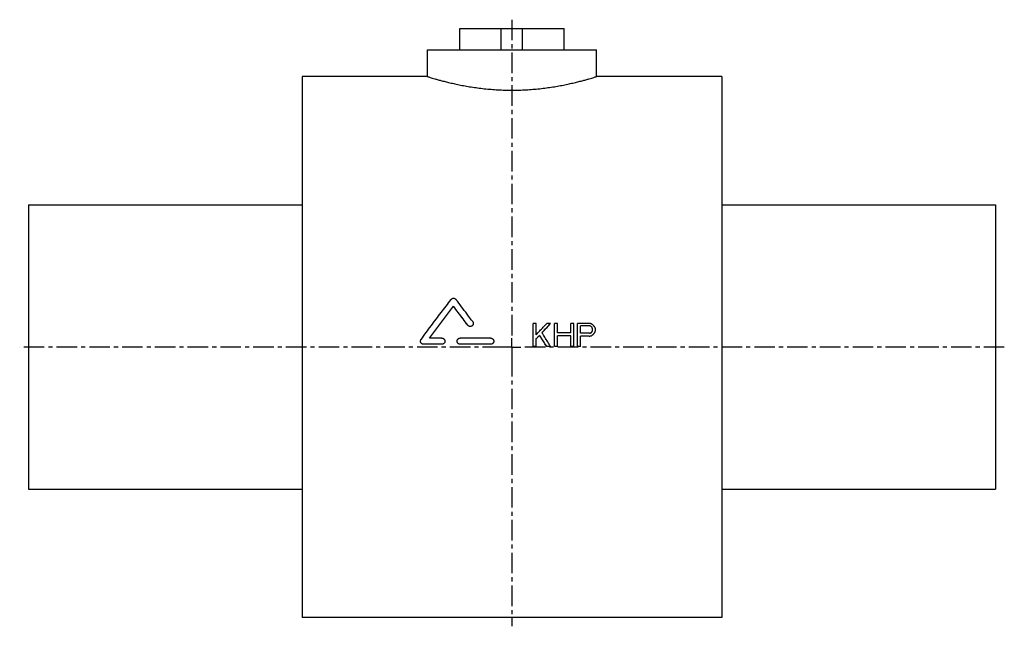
# Model space of a CAD drawing. Header units: millimetres. Extents: x 1 to 555, y 73 to 414.
import ezdxf

# ---------------------------------------------------------------- set-up
doc = ezdxf.new("R2010")
doc.units = ezdxf.units.MM
doc.header["$LTSCALE"] = 30.734
doc.linetypes.add('CENTER', pattern=[0.6, 0.375, -0.075, 0.075, -0.075])
doc.layers.get('0').update_dxf_attribs({"linetype": 'CONTINUOUS'})
doc.layers.add('DEFAULT_1', color=7, linetype='CENTER')

msp = doc.modelspace()

# ---------------------------------------------------------------- linework, layer by layer
at = {"color": 7, "linetype": 'CONTINUOUS'}
for p, q in [((249.01, 396.58), (249.01, 408.58)), ((249.01, 408.58), (307.72, 408.58)), ((272.36, 396.58), (272.36, 408.58)), ((284.36, 396.58), (284.36, 408.58)), ((307.72, 396.58), (307.72, 408.58)), ((230.86, 381.58), (230.86, 396.58)), ((230.86, 396.58), (325.86, 396.58)), ((325.86, 381.58), (325.86, 396.58)), ((160.36, 381.58), (160.36, 77.58)), ((230.86, 381.58), (160.36, 381.58)), ((396.36, 381.58), (325.86, 381.58)), ((396.36, 381.58), (396.36, 77.58)), ((6.36, 309.58), (6.36, 149.58)), ((6.36, 309.58), (160.36, 309.58)), ((396.36, 309.58), (550.36, 309.58)), ((550.36, 309.58), (550.36, 149.58)), ((245.47, 252.46), (245.47, 252.49)), ((253.51, 241.8), (253.51, 241.83)), ((291.99, 242.86), (290.36, 242.86)), ((290.36, 229.86), (290.36, 242.86)), ((291.99, 236.51), (291.99, 242.86)), ((300.11, 242.86), (297.95, 242.86)), ((300.11, 242.83), (300.11, 242.86)), ((303.9, 242.86), (302.28, 242.86)), ((302.28, 229.86), (302.28, 242.86)), ((303.9, 237.61), (303.9, 242.86)), ((313.11, 242.86), (311.49, 242.86)), ((311.49, 237.61), (311.49, 242.86)), ((313.11, 229.86), (313.11, 242.86)), ((321.78, 242.86), (315.28, 242.86)), ((315.28, 229.86), (315.28, 242.86)), ((322.05, 241.48), (316.9, 241.48)), ((316.9, 237.34), (316.9, 241.48)), ((322.05, 241.45), (316.9, 241.45)), ((322.05, 241.45), (322.05, 241.48)), ((323.68, 238.99), (323.68, 239.82)), ((325.3, 238.72), (325.3, 239.82)), ((238.89, 234.58), (232.02, 234.58)), ((266.36, 234.58), (249.19, 234.58)), ((291.99, 229.86), (291.99, 234.29)), ((293.88, 236.2), (293.88, 236.23)), ((311.49, 237.61), (303.9, 237.61)), ((311.49, 235.95), (303.9, 235.95)), ((303.9, 229.86), (303.9, 235.95)), ((311.49, 235.93), (303.9, 235.93)), ((311.49, 229.86), (311.49, 235.95)), ((322.05, 237.34), (316.9, 237.34)), ((321.78, 235.68), (316.9, 235.68)), ((316.9, 229.86), (316.9, 235.68)), ((321.78, 235.65), (316.9, 235.65)), ((321.78, 235.65), (321.78, 235.68)), ((323.13, 235.93), (323.13, 235.95)), ((324.22, 236.76), (324.22, 236.78)), ((325.03, 237.86), (325.03, 237.89)), ((228.59, 231.11), (228.59, 231.14)), ((238.89, 231.14), (228.59, 231.14)), ((238.89, 231.11), (228.59, 231.11)), ((238.89, 231.11), (238.89, 231.14)), ((249.19, 231.11), (249.19, 231.14)), ((266.36, 231.14), (249.19, 231.14)), ((266.36, 231.11), (249.19, 231.11)), ((266.36, 231.11), (266.36, 231.14)), ((291.99, 229.86), (290.36, 229.86)), ((291.99, 229.83), (290.36, 229.83)), ((300.11, 229.86), (297.95, 229.86)), ((297.95, 229.83), (297.95, 229.86)), ((300.11, 229.83), (297.95, 229.83)), ((300.11, 229.83), (300.11, 229.86)), ((303.9, 229.86), (302.28, 229.86)), ((303.9, 229.83), (302.28, 229.83)), ((313.11, 229.86), (311.49, 229.86)), ((313.11, 229.83), (311.49, 229.83)), ((316.9, 229.86), (315.28, 229.86)), ((316.9, 229.83), (315.28, 229.83)), ((6.36, 149.58), (160.36, 149.58)), ((396.36, 149.58), (550.36, 149.58)), ((396.36, 77.58), (160.36, 77.58))]:
    msp.add_line(p, q, dxfattribs=at)
for points, start_tangent, end_tangent in [([(230.86, 381.58), (231.03, 381.53), (231.52, 381.38), (232.35, 381.12), (233.51, 380.78), (234.99, 380.34), (236.8, 379.83), (238.92, 379.26), (241.35, 378.64), (244.06, 377.99), (247.03, 377.33), (250.23, 376.68), (253.64, 376.07), (257.2, 375.51), (260.89, 375.02), (264.68, 374.62), (268.54, 374.3), (272.45, 374.09), (276.39, 373.98), (280.33, 373.98), (284.27, 374.09), (288.18, 374.3), (292.04, 374.62), (295.84, 375.02), (299.52, 375.51), (303.09, 376.07), (306.49, 376.68), (309.7, 377.33), (312.66, 377.99), (315.37, 378.64), (317.8, 379.26), (319.93, 379.83), (321.74, 380.34), (323.22, 380.78), (324.38, 381.12), (325.2, 381.38), (325.7, 381.53), (325.86, 381.58)], (92.188602, -28.808938), (92.188602, 28.808938)), ([(227.21, 233.89), (232.84, 241.41), (238.47, 248.9), (244.09, 256.34)], (16.805584, 22.502746), (16.945985, 22.397205)), ([(244.09, 256.34), (244.3, 256.57), (244.56, 256.76), (244.84, 256.9), (245.15, 256.99), (245.46, 257.02), (245.78, 256.99), (246.09, 256.9), (246.37, 256.76), (246.62, 256.57), (246.84, 256.34)], (1.914584, 2.530471), (1.918119, -2.527792)), ([(256.26, 243.88), (253.11, 248.05), (249.97, 252.21), (246.84, 256.34)], (-9.397148, 12.474465), (-9.440755, 12.441496)), ([(232.02, 234.58), (236.5, 240.57), (240.99, 246.54), (245.47, 252.49)], (13.405085, 17.942364), (13.494124, 17.875496)), ([(232.03, 234.57), (236.5, 240.54), (240.99, 246.51), (245.47, 252.46)], (13.392527, 17.925551), (13.481576, 17.858675)), ([(253.51, 241.83), (250.83, 245.39), (248.14, 248.94), (245.47, 252.49)], (-8.027476, 10.668883), (-8.059182, 10.644952)), ([(253.51, 241.8), (250.83, 245.37), (248.14, 248.92), (245.47, 252.46)], (-8.027445, 10.668854), (-8.059214, 10.644876)), ([(256.26, 243.88), (256.43, 243.59), (256.55, 243.28), (256.6, 242.95), (256.6, 242.86)], (0.661234, -0.877771), (0.000067, -1.100744)), ([(256.6, 242.86), (256.58, 242.61), (256.5, 242.29), (256.36, 241.98), (256.16, 241.71), (255.91, 241.49), (255.63, 241.31), (255.31, 241.2), (254.98, 241.15), (254.64, 241.16), (254.31, 241.24), (254.01, 241.38), (253.74, 241.58), (253.51, 241.83)], (0.00026, -4.28371), (-2.571348, 3.417438)), ([(256.6, 242.81), (256.58, 242.59), (256.5, 242.26), (256.36, 241.96), (256.16, 241.69), (255.91, 241.46), (255.63, 241.29), (255.31, 241.17), (254.98, 241.12), (254.64, 241.14), (254.31, 241.21), (254.01, 241.36), (253.74, 241.56), (253.51, 241.8)], (-0.046883, -4.2646), (-2.560032, 3.402404)), ([(291.99, 236.51), (293.97, 238.62), (295.96, 240.74), (297.95, 242.86)], (5.952551, 6.354502), (5.964118, 6.343647)), ([(295.24, 237.61), (296.86, 239.36), (298.49, 241.11), (300.11, 242.86)], (4.871058, 5.246889), (4.878944, 5.239557)), ([(295.25, 237.6), (296.86, 239.33), (298.49, 241.08), (300.11, 242.83)], (4.858027, 5.232842), (4.865887, 5.225534)), ([(323.13, 242.58), (322.68, 242.67), (322.23, 242.76), (321.78, 242.86)], (-1.35416, 0.275586), (-1.354169, 0.275544)), ([(322.86, 241.2), (322.59, 241.29), (322.32, 241.39), (322.05, 241.48)], (-0.812493, 0.275804), (-0.812507, 0.275764)), ([(322.86, 241.18), (322.59, 241.27), (322.32, 241.36), (322.05, 241.45)], (-0.812493, 0.275804), (-0.812507, 0.275765)), ([(323.4, 240.65), (323.22, 240.83), (323.04, 241.02), (322.86, 241.2)], (-0.541624, 0.551742), (-0.541711, 0.551656)), ([(323.4, 240.62), (323.22, 240.81), (323.04, 240.99), (322.86, 241.18)], (-0.541624, 0.551744), (-0.541712, 0.551657)), ([(324.22, 241.75), (323.86, 242.03), (323.49, 242.3), (323.13, 242.58)], (-1.08324, 0.827082), (-1.08343, 0.826833)), ([(323.68, 239.82), (323.59, 240.1), (323.49, 240.37), (323.4, 240.65)], (-0.270774, 0.827897), (-0.270891, 0.827858)), ([(323.4, 238.16), (323.49, 238.44), (323.59, 238.72), (323.68, 238.99)], (0.270774, 0.828685), (0.270891, 0.828647)), ([(325.03, 240.65), (324.76, 241.02), (324.49, 241.39), (324.22, 241.75)], (-0.812333, 1.103347), (-0.812667, 1.1031)), ([(325.3, 239.82), (325.21, 240.1), (325.12, 240.37), (325.03, 240.65)], (-0.270774, 0.827897), (-0.270891, 0.827858)), ([(325.03, 237.89), (325.12, 238.16), (325.21, 238.44), (325.3, 238.72)], (0.270774, 0.828817), (0.270891, 0.828779)), ([(226.87, 232.86), (226.88, 233.01), (226.94, 233.32), (227.05, 233.62), (227.21, 233.89)], (0.000024, 1.104036), (0.65968, 0.883315)), ([(228.59, 231.14), (228.28, 231.16), (227.97, 231.25), (227.69, 231.39), (227.44, 231.58), (227.22, 231.82), (227.05, 232.09), (226.94, 232.38), (226.88, 232.69), (226.87, 232.86)], (-2.696431, 0), (0.000059, 2.700282)), ([(228.59, 231.11), (228.28, 231.14), (227.97, 231.23), (227.69, 231.37), (227.44, 231.56), (227.22, 231.79), (227.05, 232.06), (226.94, 232.35), (226.88, 232.67), (226.87, 232.83)], (-2.696448, 0), (0.000059, 2.700298)), ([(238.89, 234.58), (239.23, 234.54), (239.55, 234.45), (239.84, 234.29), (240.1, 234.07), (240.32, 233.81), (240.48, 233.52), (240.58, 233.19), (240.61, 232.86)], (2.694737, 0), (0, -2.699043)), ([(240.61, 232.86), (240.58, 232.52), (240.48, 232.2), (240.32, 231.9), (240.1, 231.64), (239.84, 231.43), (239.55, 231.27), (239.23, 231.17), (238.89, 231.14)], (0, -2.700175), (-2.695867, 0)), ([(240.61, 232.83), (240.58, 232.49), (240.48, 232.17), (240.32, 231.87), (240.1, 231.61), (239.84, 231.4), (239.55, 231.24), (239.23, 231.14), (238.89, 231.11)], (0, -2.700192), (-2.695884, 0)), ([(247.48, 232.86), (247.51, 233.19), (247.61, 233.52), (247.77, 233.81), (247.98, 234.07), (248.24, 234.29), (248.54, 234.45), (248.86, 234.54), (249.19, 234.58)], (0, 2.699043), (2.694737, 0)), ([(249.19, 231.14), (248.86, 231.17), (248.54, 231.27), (248.24, 231.43), (247.98, 231.64), (247.77, 231.9), (247.61, 232.2), (247.51, 232.52), (247.48, 232.86)], (-2.695867, 0), (0, 2.700175)), ([(249.19, 231.11), (248.86, 231.14), (248.54, 231.24), (248.24, 231.4), (247.98, 231.61), (247.77, 231.87), (247.61, 232.17), (247.51, 232.49), (247.48, 232.83)], (-2.695884, 0), (0, 2.700191)), ([(266.36, 234.58), (266.7, 234.54), (267.02, 234.45), (267.32, 234.29), (267.58, 234.07), (267.79, 233.81), (267.95, 233.52), (268.05, 233.19), (268.08, 232.86)], (2.694737, 0), (0, -2.699043)), ([(268.08, 232.86), (268.05, 232.52), (267.95, 232.2), (267.79, 231.9), (267.58, 231.64), (267.32, 231.43), (267.02, 231.27), (266.7, 231.17), (266.36, 231.14)], (0, -2.700175), (-2.695867, 0)), ([(268.08, 232.83), (268.05, 232.49), (267.95, 232.17), (267.79, 231.87), (267.58, 231.61), (267.32, 231.4), (267.02, 231.24), (266.7, 231.14), (266.36, 231.11)], (0, -2.700192), (-2.695884, 0)), ([(291.99, 234.29), (292.62, 234.94), (293.25, 235.58), (293.88, 236.23)], (1.895295, 1.937768), (1.896372, 1.936714)), ([(292, 234.28), (292.62, 234.91), (293.25, 235.56), (293.88, 236.2)], (1.882211, 1.924394), (1.883275, 1.923353)), ([(297.95, 229.86), (296.59, 231.98), (295.24, 234.11), (293.88, 236.23)], (-4.057215, 6.37669), (-4.067781, 6.369955)), ([(297.95, 229.83), (296.59, 231.95), (295.24, 234.08), (293.88, 236.2)], (-4.057205, 6.376767), (-4.067792, 6.370019)), ([(300.11, 229.86), (298.49, 232.44), (296.87, 235.03), (295.24, 237.61)], (-4.867222, 7.760635), (-4.882776, 7.750858)), ([(321.78, 235.68), (322.23, 235.77), (322.68, 235.86), (323.13, 235.95)], (1.35416, 0.276682), (1.354169, 0.27664)), ([(321.78, 235.65), (322.23, 235.74), (322.68, 235.83), (323.13, 235.93)], (1.35416, 0.276684), (1.354169, 0.276642)), ([(322.05, 237.34), (322.32, 237.43), (322.59, 237.52), (322.86, 237.61)], (0.812493, 0.276417), (0.812507, 0.276378)), ([(322.86, 237.61), (323.04, 237.8), (323.22, 237.98), (323.4, 238.16)], (0.541624, 0.552706), (0.541712, 0.55262)), ([(323.13, 235.95), (323.49, 236.23), (323.86, 236.51), (324.22, 236.78)], (1.08324, 0.829843), (1.083431, 0.829594)), ([(323.13, 235.93), (323.49, 236.2), (323.86, 236.48), (324.22, 236.76)], (1.08324, 0.82985), (1.083431, 0.8296)), ([(324.22, 236.78), (324.49, 237.15), (324.76, 237.52), (325.03, 237.89)], (0.812333, 1.105801), (0.812667, 1.105554)), ([(324.22, 236.76), (324.49, 237.13), (324.76, 237.49), (325.03, 237.86)], (0.812332, 1.105808), (0.812668, 1.105561))]:
    msp.add_spline(points, degree=3, dxfattribs=dict(at, start_tangent=start_tangent, end_tangent=end_tangent))
at = {"layer": 'DEFAULT_1', "color": 2, "linetype": 'CENTER'}
for p, q in [((278.36, 413.58), (278.36, 234.58)), ((278.36, 229.58), (278.36, 234.58)), ((273.36, 229.58), (1.36, 229.58)), ((278.36, 229.58), (273.36, 229.58)), ((278.36, 229.58), (278.36, 224.58)), ((278.36, 229.58), (283.36, 229.58)), ((555.36, 229.58), (283.36, 229.58)), ((278.36, 224.58), (278.36, 72.58))]:
    msp.add_line(p, q, dxfattribs=at)

doc.saveas('drawing.dxf')
